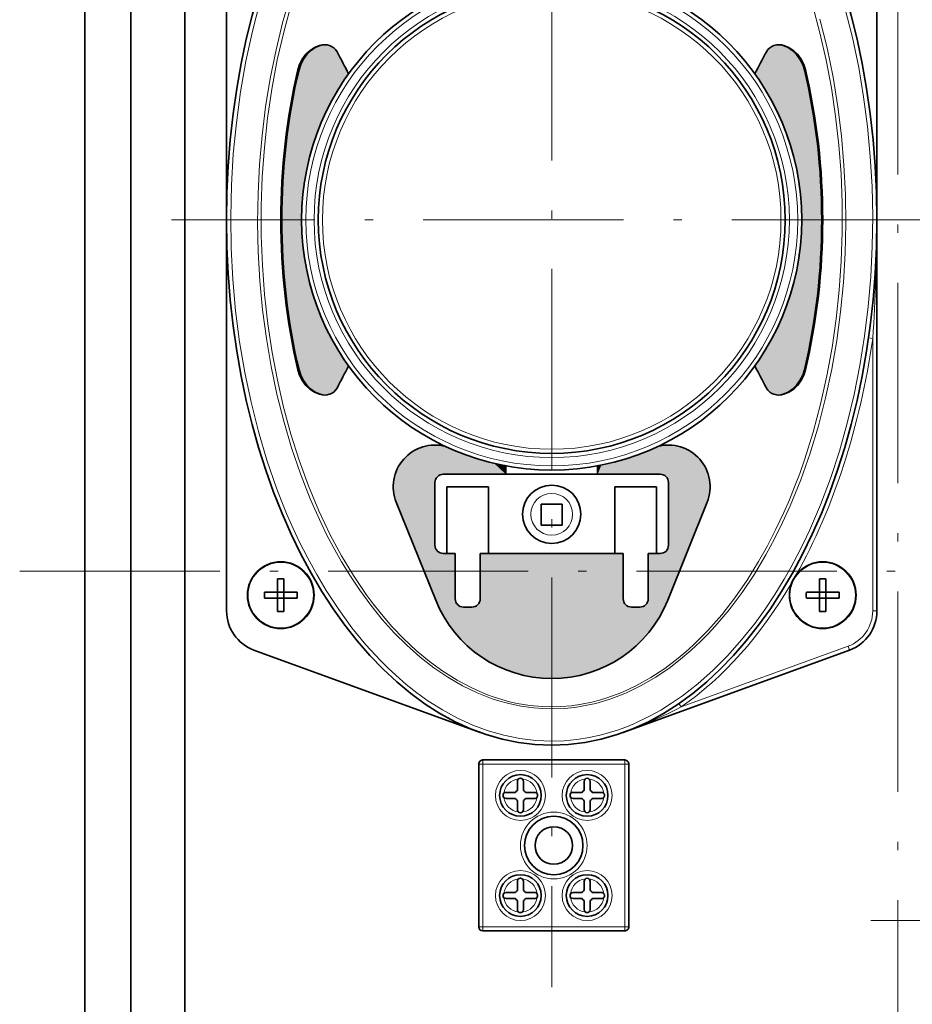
# Model space of a CAD drawing. Extents: x 0 to 354, y 0 to 250.
# Tile 11 of 14: x 220 to 273, y 133 to 192. Entities that reach past the tile are written whole.
import ezdxf

# ---------------------------------------------------------------- set-up
doc = ezdxf.new("R2010")
doc.units = 0
doc.linetypes.add('DASHDOT', pattern=[18.5, 12, -3, 0.5, -3])

msp = doc.modelspace()

# ---------------------------------------------------------------- linework, layer by layer
at = {"color": 7, "linetype": 'DASHDOT', "lineweight": 13}
for p, q in [((272.330872, 90.218338), (272.330872, 227.660538)), ((251.580872, 214.064331), (251.580872, 133.993362)), ((274.376495, 180.002213), (228.785263, 180.002213)), ((219.674713, 158.939438), (324.98703, 158.939438)), ((316.435028, 138.002213), (270.726715, 138.002213))]:
    msp.add_line(p, q, dxfattribs=at)
at = {"color": 7, "lineweight": 35}
for p, q in [((223.580872, 222.439438), (223.580872, 95.439438)), ((226.330872, 98.189438), (226.330872, 219.689438)), ((229.580872, 101.439438), (229.580872, 216.439438)), ((232.080872, 203.443954), (232.080872, 180.002213)), ((271.080872, 180.012543), (271.080872, 203.443954)), ((232.080872, 180.002213), (232.080872, 156.560471)), ((271.080872, 156.560471), (271.080872, 179.990906))]:
    msp.add_line(p, q, dxfattribs=at)
at = {"color": 7, "lineweight": 13, "ltscale": 0.00158}
for p, q in [((236.427246, 189.002213), (236.364044, 189.002213)), ((266.797699, 189.002213), (266.734497, 189.002213)), ((236.427246, 171.002213), (236.364044, 171.002213)), ((266.797699, 171.002213), (266.734497, 171.002213))]:
    msp.add_line(p, q, dxfattribs=at)
at = {"color": 7, "lineweight": 13, "ltscale": 0.00625}
for p, q in [((270.583374, 172.932312), (270.830872, 172.897018)), ((271.080872, 156.560471), (270.830872, 156.560471)), ((269.435913, 154.211243), (269.350403, 154.446167)), ((259.209595, 151.012802), (259.351105, 150.806702)), ((247.455872, 147.371887), (247.455872, 147.621887)), ((255.955872, 147.371887), (255.955872, 147.621887)), ((247.455872, 147.371887), (247.205872, 147.371887)), ((256.205872, 147.371887), (255.955872, 147.371887)), ((247.455872, 137.621887), (247.205872, 137.621887)), ((247.455872, 137.621887), (247.455872, 137.371887)), ((256.205872, 137.621887), (255.955872, 137.621887)), ((255.955872, 137.621887), (255.955872, 137.371887))]:
    msp.add_line(p, q, dxfattribs=at)
at = {"color": 7, "lineweight": 13, "ltscale": 0.408414}
msp.add_line((270.830872, 156.560471), (270.830872, 172.897018), dxfattribs=at)
at = {"color": 7, "lineweight": 35, "ltscale": 0.325}
msp.add_line((258.080872, 164.752213), (245.080872, 164.752213), dxfattribs=at)
at = {"color": 7, "lineweight": 35, "ltscale": 0.012606}
for p, q in [((248.830872, 165.256439), (248.830872, 164.752213)), ((254.330872, 164.752213), (254.330872, 165.256439))]:
    msp.add_line(p, q, dxfattribs=at)
at = {"color": 7, "lineweight": 35, "ltscale": 0.09375}
for p, q in [((244.580872, 160.502213), (244.580872, 164.252213)), ((258.580872, 164.252213), (258.580872, 160.502213))]:
    msp.add_line(p, q, dxfattribs=at)
at = {"color": 7, "lineweight": 35, "ltscale": 0.1}
for p, q in [((245.295074, 164.002213), (245.295074, 160.002213)), ((247.795074, 160.002213), (247.795074, 164.002213)), ((255.366669, 160.002213), (255.366669, 164.002213)), ((257.866669, 164.002213), (257.866669, 160.002213))]:
    msp.add_line(p, q, dxfattribs=at)
at = {"color": 7, "lineweight": 35, "ltscale": 0.0625}
for p, q in [((247.795074, 164.002213), (245.295074, 164.002213)), ((255.366669, 164.002213), (257.866669, 164.002213))]:
    msp.add_line(p, q, dxfattribs=at)
at = {"color": 7, "lineweight": 35, "ltscale": 0.158114}
for p, q in [((242.261719, 163.06868), (244.623383, 157.201599)), ((260.900024, 163.06868), (258.538361, 157.201599))]:
    msp.add_line(p, q, dxfattribs=at)
at = {"color": 7, "lineweight": 35, "ltscale": 0.03125}
for p, q in [((250.955872, 161.702209), (250.955872, 162.952209)), ((252.205872, 162.952209), (250.955872, 162.952209)), ((252.205872, 162.952209), (252.205872, 161.702209)), ((250.955872, 161.702209), (252.205872, 161.702209))]:
    msp.add_line(p, q, dxfattribs=at)
at = {"color": 7, "lineweight": 35, "ltscale": 0.005355}
for p, q in [((245.080872, 160.002213), (245.295074, 160.002213)), ((257.866669, 160.002213), (258.080872, 160.002213))]:
    msp.add_line(p, q, dxfattribs=at)
at = {"color": 7, "lineweight": 35, "ltscale": 0.0125}
for p, q in [((245.295074, 160.002213), (245.795074, 160.002213)), ((247.295074, 160.002213), (247.795074, 160.002213)), ((255.866669, 160.002213), (255.366669, 160.002213)), ((257.866669, 160.002213), (257.366669, 160.002213)), ((246.295074, 156.788162), (246.795074, 156.788162)), ((256.866669, 156.788162), (256.366669, 156.788162))]:
    msp.add_line(p, q, dxfattribs=at)
at = {"color": 7, "lineweight": 35, "ltscale": 0.067851}
for p, q in [((245.795074, 160.002213), (245.795074, 157.288162)), ((247.295074, 157.288162), (247.295074, 160.002213)), ((255.866669, 157.288162), (255.866669, 160.002213)), ((257.366669, 160.002213), (257.366669, 157.288162))]:
    msp.add_line(p, q, dxfattribs=at)
at = {"color": 7, "lineweight": 35, "ltscale": 0.18929}
msp.add_line((247.795074, 160.002213), (255.366669, 160.002213), dxfattribs=at)
at = {"color": 7, "lineweight": 35, "ltscale": 0.019884}
for p, q in [((235.145874, 157.68721), (235.145874, 158.482559)), ((267.645874, 157.68721), (267.645874, 158.482559)), ((234.350525, 157.68721), (235.145874, 157.68721)), ((235.515869, 157.68721), (236.311218, 157.68721)), ((266.850525, 157.68721), (267.645874, 157.68721)), ((268.015869, 157.68721), (268.811218, 157.68721)), ((234.350525, 157.3172), (235.145874, 157.3172)), ((235.515869, 156.521851), (235.515869, 157.3172)), ((235.515869, 157.3172), (236.311218, 157.3172)), ((266.850525, 157.3172), (267.645874, 157.3172)), ((268.015869, 156.521851), (268.015869, 157.3172)), ((268.015869, 157.3172), (268.811218, 157.3172))]:
    msp.add_line(p, q, dxfattribs=at)
at = {"color": 7, "lineweight": 35, "ltscale": 0.016043}
for p, q in [((235.515869, 158.482559), (235.515869, 157.840851)), ((268.015869, 158.482559), (268.015869, 157.840851)), ((235.145874, 156.521851), (235.145874, 157.163574)), ((267.645874, 156.521851), (267.645874, 157.163574))]:
    msp.add_line(p, q, dxfattribs=at)
at = {"color": 7, "lineweight": 35, "ltscale": 0.00925}
for p, q in [((235.145874, 157.68721), (235.515869, 157.68721)), ((235.145874, 157.68721), (235.145874, 157.3172)), ((235.515869, 157.68721), (235.515869, 157.3172)), ((267.645874, 157.68721), (268.015869, 157.68721)), ((267.645874, 157.68721), (267.645874, 157.3172)), ((268.015869, 157.68721), (268.015869, 157.3172)), ((235.145874, 157.3172), (235.515869, 157.3172)), ((267.645874, 157.3172), (268.015869, 157.3172))]:
    msp.add_line(p, q, dxfattribs=at)
at = {"color": 7, "lineweight": 35, "ltscale": 0.003841}
for p, q in [((235.515869, 157.68721), (235.515869, 157.840851)), ((268.015869, 157.68721), (268.015869, 157.840851)), ((235.145874, 157.3172), (235.145874, 157.163574)), ((267.645874, 157.3172), (267.645874, 157.163574))]:
    msp.add_line(p, q, dxfattribs=at)
at = {"color": 7, "lineweight": 35, "ltscale": 0.360992}
for p, q in [((247.294678, 149.272583), (233.72583, 154.211243)), ((255.867065, 149.272583), (269.435913, 154.211243))]:
    msp.add_line(p, q, dxfattribs=at)
at = {"color": 7, "lineweight": 13, "ltscale": 0.266026}
msp.add_line((259.351105, 150.806702), (269.350403, 154.446167), dxfattribs=at)
at = {"color": 7, "lineweight": 35, "ltscale": 0.2125}
for p, q in [((255.955872, 147.621887), (247.455872, 147.621887)), ((247.455872, 137.371887), (255.955872, 137.371887))]:
    msp.add_line(p, q, dxfattribs=at)
at = {"color": 7, "lineweight": 35, "ltscale": 0.24375}
for p, q in [((247.205872, 137.621887), (247.205872, 147.371887)), ((256.205872, 137.621887), (256.205872, 147.371887))]:
    msp.add_line(p, q, dxfattribs=at)
at = {"color": 7, "lineweight": 13, "ltscale": 0.24375}
for p, q in [((247.455872, 137.621887), (247.455872, 147.371887)), ((255.955872, 137.621887), (255.955872, 147.371887))]:
    msp.add_line(p, q, dxfattribs=at)
at = {"color": 7, "lineweight": 13, "ltscale": 0.2125}
for p, q in [((255.955872, 147.371887), (247.455872, 147.371887)), ((247.455872, 137.621887), (255.955872, 137.621887))]:
    msp.add_line(p, q, dxfattribs=at)
at = {"color": 7, "lineweight": 35, "ltscale": 0.013482}
for p, q in [((249.523331, 146.34079), (249.523331, 145.801514)), ((249.888412, 145.801514), (249.888412, 146.34079)), ((253.523331, 145.801514), (253.523331, 146.34079)), ((253.888412, 146.34079), (253.888412, 145.801514)), ((250.549774, 145.679443), (250.010483, 145.679443)), ((250.010483, 145.314362), (250.549774, 145.314362)), ((252.861969, 145.679443), (253.40126, 145.679443)), ((253.40126, 145.314362), (252.861969, 145.314362)), ((250.010483, 139.679443), (250.549774, 139.679443)), ((250.549774, 139.314362), (250.010483, 139.314362)), ((253.40126, 139.679443), (252.861969, 139.679443)), ((252.861969, 139.314362), (253.40126, 139.314362))]:
    msp.add_line(p, q, dxfattribs=at)
at = {"color": 7, "lineweight": 35, "ltscale": 0.013869}
for p, q in [((249.40126, 145.679443), (248.846481, 145.679443)), ((248.846481, 145.314362), (249.40126, 145.314362)), ((254.010483, 145.679443), (254.565262, 145.679443)), ((254.565262, 145.314362), (254.010483, 145.314362)), ((249.523331, 145.192291), (249.523331, 144.637512)), ((249.888412, 144.637512), (249.888412, 145.192291)), ((253.523331, 144.637512), (253.523331, 145.192291)), ((253.888412, 145.192291), (253.888412, 144.637512)), ((249.523331, 139.801514), (249.523331, 140.356293)), ((249.888412, 140.356293), (249.888412, 139.801514)), ((253.523331, 140.356293), (253.523331, 139.801514)), ((253.888412, 139.801514), (253.888412, 140.356293)), ((248.846481, 139.679443), (249.40126, 139.679443)), ((249.40126, 139.314362), (248.846481, 139.314362)), ((254.565262, 139.679443), (254.010483, 139.679443)), ((254.010483, 139.314362), (254.565262, 139.314362))]:
    msp.add_line(p, q, dxfattribs=at)
at = {"color": 7, "lineweight": 35, "ltscale": 0.013483}
for p, q in [((249.523331, 138.652985), (249.523331, 139.192291)), ((249.888412, 139.192291), (249.888412, 138.652985)), ((253.523331, 139.192291), (253.523331, 138.652985)), ((253.888412, 138.652985), (253.888412, 139.192291))]:
    msp.add_line(p, q, dxfattribs=at)
at = {"color": 7, "lineweight": 13}
for points in [[(251.580872, 148.752213), (250.621445, 148.791168), (249.6651, 148.907822), (248.714905, 149.101532), (247.773773, 149.371246), (246.844543, 149.715576), (245.929993, 150.132751), (245.032684, 150.620636), (244.155136, 151.17688), (243.497772, 151.647522), (242.85434, 152.155426), (242.225677, 152.69928), (241.764374, 153.129959), (241.312164, 153.579498), (240.436157, 154.532776), (239.599777, 155.554321), (238.80481, 156.639282), (238.052704, 157.782928), (237.484818, 158.733246), (236.945343, 159.715698), (236.434723, 160.728088), (236.070892, 161.505646), (235.723618, 162.297943), (235.392883, 163.104355), (235.078873, 163.923782), (234.501434, 165.598206), (233.991669, 167.314972), (233.549866, 169.067993), (233.176193, 170.851563), (232.866501, 172.688416), (232.627136, 174.545822), (232.458099, 176.418488), (232.359467, 178.301147), (232.331207, 180.188538), (232.373352, 182.0755), (232.485901, 183.956757), (232.668854, 185.827057), (232.922165, 187.681061), (233.245789, 189.513367), (233.639679, 191.31842), (234.085052, 193.024841)], [(235.946838, 193.561981), (235.463348, 191.898727), (235.046539, 190.200378), (234.696457, 188.472733), (234.419952, 186.770142), (234.206375, 185.049713), (234.055649, 183.316101), (233.967743, 181.573929), (233.942612, 179.827728), (233.980286, 178.081985), (234.080719, 176.341248), (234.243988, 174.610016), (234.470123, 172.892838), (234.755249, 171.215103), (235.101837, 169.560211), (235.509949, 167.933105), (235.979523, 166.339035), (236.510437, 164.783539), (237.102493, 163.272461), (237.755295, 161.811951), (238.104126, 161.102997), (238.467926, 160.409088), (238.976044, 159.508789), (239.510193, 158.638947), (240.069946, 157.801758), (240.72963, 156.90181), (241.420166, 156.049438), (242.140472, 155.248001), (242.889343, 154.500854), (243.684784, 153.79509), (244.506866, 153.153412), (245.353455, 152.579315), (246.222168, 152.07608), (247.110397, 151.646744), (248.015228, 151.294006), (248.472916, 151.147125), (248.933563, 151.020233), (249.723297, 150.850815), (250.518219, 150.740784), (251.049225, 150.700775), (251.580872, 150.687439)], [(235.996002, 193.047546), (235.525787, 191.338394), (235.125824, 189.599197), (234.79541, 187.835464), (234.539886, 186.099365), (234.349213, 184.349014), (234.223068, 182.588654), (234.161209, 180.822388), (234.163528, 179.05426), (234.230042, 177.288315), (234.360825, 175.528595), (234.556152, 173.77919), (234.816376, 172.044296), (235.128326, 170.39325), (235.501251, 168.763809), (235.93573, 167.160522), (236.432343, 165.588379), (236.991669, 164.052765), (237.614319, 162.559631), (237.949524, 161.830963), (238.300735, 161.115387), (238.969269, 159.870377), (239.689453, 158.675446), (240.461136, 157.536728), (240.86615, 156.99054), (241.283783, 156.460968), (241.977936, 155.650574), (242.703278, 154.889038), (243.458817, 154.180328), (244.243225, 153.528488), (245.054977, 152.937561), (245.905853, 152.403564), (246.780426, 151.940735), (247.675766, 151.552856), (248.131775, 151.387573), (248.591766, 151.242416), (249.052124, 151.118484), (249.515457, 151.015045), (250.260803, 150.892883), (251.009979, 150.824539), (251.580872, 150.808838)], [(251.580872, 150.808838), (252.132599, 150.823502), (252.75238, 150.875015), (253.36972, 150.963379), (253.983337, 151.088181), (254.440414, 151.205383), (254.894241, 151.342514), (255.790375, 151.675201), (256.668335, 152.083298), (257.525085, 152.56337), (258.35788, 153.111633), (259.164459, 153.72406), (259.622009, 154.109253), (260.069672, 154.514053), (260.513031, 154.943512), (260.945709, 155.391434), (261.772797, 156.332794), (262.555603, 157.337341), (263.293213, 158.398987), (263.985199, 159.512085), (264.522217, 160.466537), (265.028015, 161.449921), (265.502747, 162.459671), (265.833588, 163.221313), (266.147552, 163.995148), (266.4534, 164.804077), (266.741516, 165.624084), (267.25769, 167.269241), (267.705994, 168.947922), (268.087097, 170.65451), (268.39624, 172.350494), (268.641907, 174.064117), (268.824585, 175.791214), (268.944489, 177.52771), (269.001923, 179.269669), (268.996948, 181.013229), (268.929565, 182.754517), (268.799622, 184.4897), (268.606934, 186.214828), (268.351166, 187.925888), (268.040344, 189.577972), (267.668488, 191.208527), (267.235046, 192.813004)], [(269.16568, 192.70549), (269.612793, 190.932449), (269.990204, 189.128204), (270.286926, 187.371689), (270.519348, 185.596207), (270.687439, 183.806396), (270.791168, 182.006866), (270.830505, 180.202179), (270.80542, 178.396912), (270.715942, 176.595627), (270.562073, 174.802948), (270.343842, 173.023529), (270.061249, 171.2621), (269.714386, 169.523483), (269.303314, 167.812592), (268.829895, 166.140167), (268.292969, 164.505524), (267.692902, 162.914276), (267.030151, 161.372406), (266.674377, 160.619629), (266.303131, 159.881683), (265.919037, 159.16391), (265.519958, 158.462463), (264.963074, 157.551239), (264.380188, 156.672821), (263.77182, 155.829315), (262.971985, 154.821808), (262.134369, 153.877106), (261.260773, 152.999573), (260.353363, 152.193573), (259.887726, 151.818726), (259.414551, 151.463348), (258.772583, 151.02066), (258.118744, 150.614578), (257.45401, 150.246201), (256.505768, 149.795135), (256.021118, 149.597305), (255.532654, 149.419708), (255.049225, 149.265137), (254.562927, 149.130569), (253.822479, 148.965454), (253.077713, 148.847107), (252.330017, 148.775955), (251.580872, 148.752213)], [(251.580872, 150.687439), (252.336639, 150.714417), (252.966339, 150.778198), (253.593597, 150.879333), (254.217316, 151.017487), (254.677063, 151.143631), (255.133881, 151.289688), (255.597351, 151.45929), (256.056885, 151.64917), (256.952942, 152.083191), (257.829102, 152.592407), (258.682678, 153.173721), (259.31189, 153.659302), (259.925812, 154.182648), (260.523621, 154.742218), (260.960938, 155.184692), (261.388489, 155.64595), (262.213135, 156.62207), (262.995728, 157.66507), (263.734741, 158.769608), (264.429016, 159.930435), (264.942169, 160.878006), (265.42688, 161.854935), (265.882935, 162.859009), (266.205994, 163.628571), (266.512756, 164.411301), (267.077057, 166.012802), (267.575531, 167.65686), (268.008026, 169.337219), (268.374512, 171.048096), (268.671661, 172.761688), (268.904602, 174.494827), (269.073425, 176.242645), (269.178162, 178.000397), (269.218872, 179.763397), (269.195496, 181.526962), (269.108124, 183.286484), (268.956665, 185.037308), (268.741119, 186.774765), (268.449951, 188.556488), (268.089783, 190.313309), (267.660461, 192.039398)]]:
    msp.add_lwpolyline(points, dxfattribs=at)
at = {"color": 7, "lineweight": 35}
for points in [[(237.964935, 190.502213), (237.810715, 190.491302), (237.65715, 190.459778), (237.355164, 190.339432), (237.065033, 190.144684), (236.840027, 189.925919), (236.635727, 189.650726), (236.464752, 189.316116), (236.364044, 189.002213)], [(237.999542, 190.501709), (237.847687, 190.48671), (237.696625, 190.452133), (237.399872, 190.328003), (237.115082, 190.13208), (236.894333, 189.914108), (236.694016, 189.641418), (236.526306, 189.311142), (236.427246, 189.002213)], [(238.704224, 190.08284), (238.613174, 190.218872), (238.50708, 190.323196), (238.382736, 190.404633), (238.252899, 190.458847), (238.109772, 190.491837), (237.964935, 190.502213)], [(264.45752, 190.08284), (264.548584, 190.218872), (264.654663, 190.323196), (264.778992, 190.404633), (264.908844, 190.458847), (265.051971, 190.491837), (265.196808, 190.502213)], [(265.162201, 190.501709), (265.314056, 190.48671), (265.465118, 190.452133), (265.761871, 190.328003), (266.046661, 190.13208), (266.267395, 189.914108), (266.467712, 189.641418), (266.635437, 189.311142), (266.734497, 189.002213)], [(265.196808, 190.502213), (265.351044, 190.491302), (265.504578, 190.459778), (265.80658, 190.339432), (266.09671, 190.144684), (266.321716, 189.925919), (266.526001, 189.650726), (266.696991, 189.316116), (266.797699, 189.002213)], [(237.964935, 169.502213), (237.810715, 169.513123), (237.65715, 169.544632), (237.355164, 169.664993), (237.065033, 169.859726), (236.840027, 170.078506), (236.635727, 170.353699), (236.464752, 170.688309), (236.364044, 171.002213)], [(237.999542, 169.502716), (237.847687, 169.5177), (237.696625, 169.552292), (237.399872, 169.676422), (237.115082, 169.872345), (236.894333, 170.090317), (236.694016, 170.363007), (236.526306, 170.693283), (236.427246, 171.002213)], [(265.162201, 169.502716), (265.314056, 169.5177), (265.465118, 169.552292), (265.761871, 169.676422), (266.046661, 169.872345), (266.267395, 170.090317), (266.467712, 170.363007), (266.635437, 170.693283), (266.734497, 171.002213)], [(265.196808, 169.502213), (265.351044, 169.513123), (265.504578, 169.544632), (265.80658, 169.664993), (266.09671, 169.859726), (266.321716, 170.078506), (266.526001, 170.353699), (266.696991, 170.688309), (266.797699, 171.002213)], [(238.704224, 169.921585), (238.613174, 169.785553), (238.50708, 169.681229), (238.382736, 169.599792), (238.252899, 169.545578), (238.109772, 169.512573), (237.964935, 169.502213)], [(264.45752, 169.921585), (264.548584, 169.785553), (264.654663, 169.681229), (264.778992, 169.599792), (264.908844, 169.545578), (265.051971, 169.512573), (265.196808, 169.502213)]]:
    msp.add_lwpolyline(points, dxfattribs=at)
for centre, radius in [((251.580872, 180.002213), 15), ((251.580872, 180.002213), 14), ((251.580872, 162.352203), 1.75), ((235.330872, 157.502213), 2), ((267.830872, 157.502213), 2), ((249.705872, 145.496887), 1.25), ((253.705872, 145.496887), 1.25), ((251.705872, 142.496887), 1.75), ((251.705872, 142.496887), 1.125), ((249.705872, 139.496887), 1.25), ((253.705872, 139.496887), 1.25)]:
    msp.add_circle(centre, radius, dxfattribs=at)
at = {"color": 7, "lineweight": 13}
for centre, radius in [((251.580872, 180.002213), 14.75), ((251.580872, 180.002213), 14.25), ((251.580872, 180.002213), 13.75), ((251.580872, 162.352203), 1.25), ((235.330872, 157.502213), 1.960317), ((267.830872, 157.502213), 1.960317), ((249.705872, 145.496887), 1.5), ((253.705872, 145.496887), 1.5), ((251.705872, 142.496887), 2), ((249.705872, 139.496887), 1.5), ((253.705872, 139.496887), 1.5)]:
    msp.add_circle(centre, radius, dxfattribs=at)
at = {"color": 7, "lineweight": 35}
for centre, radius, start, end in [((-118.682495, 0.583939), 404.518345, 27.722102, 27.934094), ((621.84436, 0.583878), 404.518461, 152.065911, 152.277893), ((-118.682404, 359.420441), 404.518258, 332.065906, 332.277898), ((621.844238, 359.420502), 404.518376, 207.722107, 207.934089), ((244.580872, 164.002213), 2.5, 75.393035, 201.926296), ((258.580872, 164.002213), 2.5, 338.073699, 104.60656), ((245.080872, 164.252213), 0.5, 90.000003, 180.000005), ((258.080872, 164.252213), 0.5, 0, 90.000003), ((245.080872, 160.502213), 0.5, 180.000005, 269.999997), ((258.080872, 160.502213), 0.5, 269.999997, 360), ((235.330872, 153.442505), 5.04345, 87.897848, 92.10215), ((267.830872, 153.442505), 5.04345, 87.897848, 92.10215), ((239.390564, 157.502213), 5.04345, 177.89785, 182.10215), ((231.271179, 157.502213), 5.04345, 357.897848, 2.102152), ((271.890564, 157.502213), 5.04345, 177.89785, 182.10215), ((263.771179, 157.502213), 5.04345, 357.897848, 2.102152), ((251.580872, 160.002213), 7.5, 201.926296, 338.073699), ((246.295074, 157.288162), 0.5, 180.000005, 269.999997), ((246.795074, 157.288162), 0.5, 269.999997, 360), ((256.366669, 157.288162), 0.5, 180.000005, 269.999997), ((256.866669, 157.288162), 0.5, 269.999997, 360), ((234.580872, 156.560471), 2.5, 180.000005, 250.000001), ((235.330872, 161.56192), 5.04345, 267.89785, 272.102152), ((267.830872, 161.56192), 5.04345, 267.89785, 272.102152), ((268.580872, 156.560471), 2.5, 290, 360), ((247.455872, 147.371887), 0.25, 90.000003, 180.000005), ((255.955872, 147.371887), 0.25, 0, 90.000003), ((249.705872, 146.34079), 0.182544, 0, 179.999995), ((253.705872, 146.34079), 0.182544, 0, 179.999995), ((249.705872, 145.496887), 0.355117, 120.933185, 149.066816), ((249.705872, 145.496887), 0.355117, 30.933186, 59.066813), ((253.705872, 145.496887), 0.355117, 120.933185, 149.066816), ((253.705872, 145.496887), 0.355117, 30.933186, 59.066813), ((248.846481, 145.496887), 0.182544, 90.000003, 269.999997), ((249.705872, 145.496887), 0.355117, 210.933184, 239.066815), ((249.705872, 145.496887), 0.355117, 300.933187, 329.066814), ((250.549774, 145.496887), 0.182544, 269.999997, 90.000003), ((252.861969, 145.496887), 0.182544, 90.000003, 269.999997), ((253.705872, 145.496887), 0.355117, 210.933184, 239.066815), ((253.705872, 145.496887), 0.355117, 300.933187, 329.066814), ((254.565262, 145.496887), 0.182544, 269.999997, 90.000003), ((249.705872, 144.637512), 0.182544, 180.000005, 360), ((253.705872, 144.637512), 0.182544, 180.000005, 360), ((249.705872, 140.356293), 0.182544, 0, 179.999995), ((253.705872, 140.356293), 0.182544, 0, 179.999995), ((248.846481, 139.496887), 0.182544, 90.000003, 269.999997), ((249.705872, 139.496887), 0.355117, 120.933185, 149.066816), ((249.705872, 139.496887), 0.355117, 210.933184, 239.066815), ((249.705872, 139.496887), 0.355117, 30.933186, 59.066813), ((249.705872, 139.496887), 0.355117, 300.933187, 329.066814), ((250.549774, 139.496887), 0.182544, 269.999997, 90.000003), ((252.861969, 139.496887), 0.182544, 90.000003, 269.999997), ((253.705872, 139.496887), 0.355117, 120.933185, 149.066816), ((253.705872, 139.496887), 0.355117, 210.933184, 239.066815), ((253.705872, 139.496887), 0.355117, 30.933186, 59.066813), ((253.705872, 139.496887), 0.355117, 300.933187, 329.066814), ((254.565262, 139.496887), 0.182544, 269.999997, 90.000003), ((249.705872, 138.652985), 0.182544, 180.000005, 360), ((253.705872, 138.652985), 0.182544, 180.000005, 360), ((247.455872, 137.621887), 0.25, 180.000005, 269.999997), ((255.955872, 137.621887), 0.25, 269.999997, 360)]:
    msp.add_arc(centre, radius, start, end, dxfattribs=at)
at = {"color": 7, "lineweight": 13}
for centre, radius, start, end in [((170.883667, 179.966034), 100.197059, 355.954327, 0.013288), ((268.580872, 156.560471), 2.25, 290.000007, 0), ((245.323029, 177.88092), 30.49254, 292.809141, 297.390238), ((246.163635, 175.910431), 28.350187, 290.015273, 292.786922), ((249.705872, 145.496887), 1, 95.905111, 172.800671), ((249.705872, 145.496887), 1, 5.905107, 84.094894), ((253.705872, 145.496887), 1, 95.905111, 174.094897), ((253.705872, 145.496887), 1, 7.199328, 84.094894), ((249.705872, 145.496887), 1, 187.199329, 262.800671), ((249.705872, 145.496887), 1, 277.199324, 354.094893), ((253.705872, 145.496887), 1, 185.905103, 262.800671), ((253.705872, 145.496887), 1, 277.199324, 352.800672), ((249.705872, 139.496887), 1, 97.199329, 172.800671), ((249.705872, 139.496887), 1, 5.905107, 82.800676), ((253.705872, 139.496887), 1, 97.199329, 174.094897), ((253.705872, 139.496887), 1, 7.199328, 82.800676), ((249.705872, 139.496887), 1, 187.199329, 264.094889), ((249.705872, 139.496887), 1, 275.905106, 354.094893), ((253.705872, 139.496887), 1, 185.905103, 264.094889), ((253.705872, 139.496887), 1, 275.905106, 352.800672)]:
    msp.add_arc(centre, radius, start, end, dxfattribs=at)
at = {"color": 7, "lineweight": 35}
for centre, major_axis, ratio, start_param, end_param in [((251.580872, 180.002213), (0, 31.5), 0.619048, 3.141592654, 9.424777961), ((251.570313, 180.002167), (0.000031, -25.641647), 0.633323, 4.353756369, 5.071015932), ((251.529999, 180.002167), (0.000061, -25.515182), 0.632572, 4.351897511, 5.072874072), ((251.631744, 180.002258), (0.000061, -25.515182), 0.632572, 1.210304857, 1.931281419), ((251.591431, 180.002258), (0.000031, -25.641647), 0.633323, 1.212163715, 1.929423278)]:
    msp.add_ellipse(centre, major_axis=major_axis, ratio=ratio, start_param=start_param, end_param=end_param, dxfattribs=at)
at = {"color": 7, "lineweight": 13}
for centre, major_axis, ratio, start_param, end_param in [((251.601563, 180.039993), (0.036469, -31.771133), 0.620984, 0.834254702, 1.343319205), ((251.461853, 180.241364), (0.188049, -31.989227), 0.621287, 0.398714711, 0.809264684)]:
    msp.add_ellipse(centre, major_axis=major_axis, ratio=ratio, start_param=start_param, end_param=end_param, dxfattribs=at)
at = {"color": 251, "lineweight": 5}
for points in [[(236.837433, 182.764633), (236.940308, 189.965378), (237.078308, 183.833084), (237.084076, 190.105438)], [(237.078308, 183.833084), (237.084076, 190.105438), (237.3965, 184.881104), (237.235809, 190.225311)], [(237.235809, 190.225311), (237.392242, 190.323792), (237.3965, 184.881104), (237.704407, 190.454376)], [(237.3965, 184.881104), (237.704407, 190.454376), (237.790314, 185.903107), (237.999542, 190.501709)], [(237.790314, 185.903107), (237.999542, 190.501709), (238.25766, 186.893661), (238.142639, 190.48642)], [(238.25766, 186.893661), (238.142639, 190.48642), (238.373718, 190.409286)], [(238.796051, 187.847473), (238.25766, 186.893661), (238.56134, 190.275009), (238.373718, 190.409286)], [(238.796051, 187.847473), (238.56134, 190.275009), (238.748016, 190.000198), (238.704224, 190.08284)], [(264.600403, 190.275009), (264.45752, 190.08284), (264.940216, 186.823364), (264.413727, 190.000183)], [(264.940216, 186.823364), (264.788025, 190.409286), (264.600403, 190.275009)], [(265.402313, 185.830368), (265.019104, 190.48642), (264.940216, 186.823364), (264.788025, 190.409286)], [(265.457336, 190.454376), (265.162201, 190.501709), (265.402313, 185.830368), (265.019104, 190.48642)], [(265.790741, 184.806305), (265.769501, 190.323792), (265.402313, 185.830368), (265.457336, 190.454376)], [(265.790741, 184.806305), (266.103424, 183.756622), (265.769501, 190.323792), (265.925934, 190.225311)], [(266.103424, 183.756622), (266.077667, 190.105438), (265.925934, 190.225311)], [(266.338654, 182.68692), (266.221436, 189.965378), (266.103424, 183.756622), (266.077667, 190.105438)], [(236.685211, 189.627075), (236.592377, 180.589325), (236.578598, 189.42984), (236.589478, 179.49408)], [(236.837433, 182.764633), (236.675171, 181.681458), (236.685211, 189.627075), (236.592377, 180.589325)], [(236.685211, 189.627075), (236.80423, 189.802597), (236.837433, 182.764633), (236.940308, 189.965378)], [(238.796051, 187.847473), (238.748016, 190.000198), (238.835571, 189.834915), (238.791809, 189.917557)], [(239.40274, 188.759537), (238.796051, 187.847473), (238.879303, 189.752258), (238.835571, 189.834915)], [(239.40274, 188.759537), (238.879303, 189.752258), (238.966736, 189.586899), (238.923035, 189.669586)], [(239.40274, 188.759537), (238.966736, 189.586899), (239.054092, 189.421509), (239.010422, 189.504211)], [(264.40686, 187.779999), (264.151245, 189.504074), (264.063904, 189.338623), (264.107574, 189.421356)], [(264.40686, 187.779999), (264.238647, 189.669479), (264.151245, 189.504074), (264.194946, 189.586777)], [(264.40686, 187.779999), (264.326141, 189.834854), (264.238647, 189.669479), (264.28241, 189.752167)], [(264.40686, 187.779999), (264.369934, 189.917526), (264.326141, 189.834854)], [(264.940216, 186.823364), (264.413727, 190.000183), (264.40686, 187.779999), (264.369934, 189.917526)], [(266.495209, 181.602905), (266.357513, 189.802597), (266.338654, 182.68692), (266.221436, 189.965378)], [(266.58316, 189.42984), (266.476532, 189.627075), (266.495209, 181.602905), (266.357513, 189.802597)], [(236.427246, 189.002213), (236.309204, 171.513672), (236.070465, 187.333618), (236.13147, 172.356613)], [(236.427246, 189.002213), (236.430344, 170.98938), (236.309204, 171.513672), (236.427246, 171.002213)], [(236.427246, 189.002213), (236.430344, 189.01503), (236.430344, 170.98938), (236.495651, 189.231079)], [(236.430344, 170.98938), (236.495651, 189.231079), (236.495667, 170.773315), (236.578598, 189.42984)], [(236.495667, 170.773315), (236.578598, 189.42984), (236.578598, 170.57457)], [(236.578598, 189.42984), (236.589478, 179.49408), (236.578598, 170.57457)], [(239.40274, 188.759537), (239.054092, 189.421509), (239.141373, 189.256073), (239.097748, 189.338791)], [(239.40274, 188.759537), (239.141373, 189.256073), (239.228577, 189.090607), (239.184982, 189.17334)], [(239.40274, 188.759537), (239.228577, 189.090607), (239.315704, 188.925095), (239.272141, 189.007843)], [(239.40274, 188.759537), (239.315704, 188.925095), (239.359222, 188.842316)], [(264.40686, 187.779999), (263.889465, 189.007599), (263.802368, 188.842026), (263.845886, 188.924805)], [(264.40686, 187.779999), (263.976654, 189.173126), (263.889465, 189.007599), (263.933044, 189.090363)], [(264.40686, 187.779999), (264.063904, 189.338623), (263.976654, 189.173126), (264.020264, 189.255875)], [(266.495209, 181.602905), (266.572266, 180.510345), (266.58316, 189.42984), (266.58316, 170.574585)], [(266.58316, 189.42984), (266.58316, 170.574585), (266.666077, 189.231079), (266.666107, 170.773346)], [(266.666077, 189.231079), (266.666107, 170.773346), (266.731415, 189.01503), (266.731415, 170.98941)], [(266.731415, 189.01503), (266.731415, 170.98941), (266.734497, 171.002213)], [(266.731415, 189.01503), (266.734497, 171.002213), (266.734497, 189.002213)], [(267.091309, 172.670868), (267.030243, 187.647888), (266.734497, 189.002213), (266.852509, 188.490829)], [(267.091309, 172.670868), (266.734497, 189.002213), (266.734497, 171.002213)], [(264.40686, 187.779999), (263.802368, 188.842026), (263.75885, 188.759216)], [(236.070465, 187.333618), (235.831573, 174.073532), (235.785645, 185.618179), (235.709976, 174.945496)], [(236.13147, 172.356613), (235.972412, 173.208832), (236.070465, 187.333618), (235.831573, 174.073532)], [(267.091309, 172.670868), (267.376099, 174.386322), (267.030243, 187.647888), (267.189301, 186.79567)], [(267.376099, 174.386322), (267.330139, 185.930969), (267.189301, 186.79567)], [(235.575989, 183.866241), (235.785645, 185.618179), (235.524506, 176.713043), (235.607422, 175.826691)], [(235.785645, 185.618179), (235.709976, 174.945496), (235.607422, 175.826691)], [(267.585754, 176.138275), (267.451752, 185.059006), (267.376099, 174.386322), (267.330139, 185.930969)], [(267.637238, 183.291458), (267.554321, 184.177795), (267.585754, 176.138275), (267.451752, 185.059006)], [(235.575989, 183.866241), (235.524506, 176.713043), (235.443878, 182.08847), (235.461212, 177.605225)], [(267.717865, 177.916031), (267.700531, 182.399277), (267.585754, 176.138275), (267.637238, 183.291458)], [(267.717865, 177.916031), (267.770844, 179.708481), (267.700531, 182.399277), (267.743927, 181.504135)], [(235.417816, 178.500366), (235.3909, 180.296021), (235.461212, 177.605225), (235.443878, 182.08847)], [(266.486572, 178.322968), (266.58316, 170.574585), (266.569366, 179.4151), (266.572266, 180.510345)], [(236.685226, 170.377319), (236.578598, 170.57457), (236.666534, 178.40152), (236.589478, 179.49408)], [(236.685226, 170.377319), (236.666534, 178.40152), (236.804245, 170.201813), (236.82309, 177.317505)], [(266.32431, 177.239792), (266.357513, 170.201843), (266.486572, 178.322968)], [(266.357513, 170.201843), (266.476532, 170.37735), (266.486572, 178.322968), (266.58316, 170.574585)], [(236.940308, 170.039032), (236.804245, 170.201813), (237.058319, 176.247803), (236.82309, 177.317505)], [(266.083435, 176.171341), (266.221436, 170.039063), (266.32431, 177.239792), (266.357513, 170.201843)], [(236.940308, 170.039032), (237.058319, 176.247803), (237.084106, 169.898972)], [(237.371002, 175.19812), (237.23584, 169.779099), (237.058319, 176.247803), (237.084106, 169.898972)], [(265.765259, 175.123322), (265.769501, 169.680634), (266.083435, 176.171341), (265.925934, 169.779114)], [(265.925934, 169.779114), (266.077667, 169.898987), (266.083435, 176.171341), (266.221436, 170.039063)], [(237.371002, 175.19812), (237.75943, 174.174042), (237.23584, 169.779099), (237.392258, 169.680618)], [(265.371429, 174.101303), (265.457336, 169.550049), (265.765259, 175.123322), (265.769501, 169.680634)], [(237.75943, 174.174042), (237.704407, 169.550034), (237.392258, 169.680618)], [(238.221542, 173.181046), (237.999542, 169.502777), (237.75943, 174.174042), (237.704407, 169.550034)], [(264.904083, 173.110748), (265.019104, 169.518005), (265.371429, 174.101303)], [(265.019104, 169.518005), (265.162201, 169.502777), (265.371429, 174.101303), (265.457336, 169.550049)], [(238.373718, 169.595139), (238.142654, 169.518005), (238.221542, 173.181046), (237.999542, 169.502777)], [(238.754883, 172.224426), (238.373718, 169.595139), (238.221542, 173.181046)], [(264.904083, 173.110748), (264.365692, 172.156952), (264.413727, 170.004242), (264.369934, 170.086899)], [(264.904083, 173.110748), (264.413727, 170.004242), (264.600403, 169.729416), (264.45752, 169.921585)], [(264.904083, 173.110748), (264.600403, 169.729416), (265.019104, 169.518005), (264.788025, 169.595139)], [(238.754883, 172.224426), (238.704224, 169.921585), (238.373718, 169.595139), (238.56134, 169.729416)], [(238.754883, 172.224426), (238.791824, 170.086899), (238.704224, 169.921585), (238.748032, 170.004242)], [(239.402588, 171.244965), (238.835602, 170.169571), (238.754883, 172.224426), (238.791824, 170.086899)], [(264.365692, 172.156952), (263.759155, 171.244965), (263.845886, 171.079605), (263.802368, 171.162399)], [(264.365692, 172.156952), (263.845886, 171.079605), (263.933044, 170.914063), (263.889465, 170.996826)], [(264.365692, 172.156952), (263.933044, 170.914063), (264.020264, 170.74855), (263.976654, 170.831299)], [(264.365692, 172.156952), (264.020264, 170.74855), (264.107574, 170.583069), (264.063904, 170.665802)], [(264.365692, 172.156952), (264.107574, 170.583069), (264.194946, 170.417633), (264.151245, 170.500351)], [(264.365692, 172.156952), (264.194946, 170.417633), (264.28241, 170.252258), (264.238647, 170.334946)], [(264.365692, 172.156952), (264.28241, 170.252258), (264.369934, 170.086899), (264.326141, 170.169571)], [(239.402588, 171.244965), (238.923096, 170.334946), (238.835602, 170.169571), (238.879349, 170.252258)], [(239.402588, 171.244965), (239.010498, 170.500351), (238.923096, 170.334946), (238.966797, 170.417648)], [(239.402588, 171.244965), (239.097839, 170.665802), (239.010498, 170.500351), (239.054169, 170.583069)], [(239.402588, 171.244965), (239.185089, 170.831299), (239.097839, 170.665802), (239.141479, 170.74855)], [(239.402588, 171.244965), (239.272278, 170.996826), (239.185089, 170.831299), (239.228699, 170.914063)], [(239.402588, 171.244965), (239.359375, 171.162399), (239.272278, 170.996826), (239.315842, 171.07962)], [(244.623383, 157.201599), (243.526917, 166.26918), (244.184692, 166.470612), (243.848846, 166.392639)], [(244.580872, 160.502213), (244.184692, 166.470612), (244.528091, 166.501648)], [(244.623383, 157.201599), (244.184692, 166.470612), (244.583282, 160.453201), (244.580872, 160.502213)], [(244.872498, 166.485138), (244.583282, 164.301224), (244.528091, 166.501648), (244.580872, 164.252213)], [(244.528091, 166.501648), (244.580872, 164.252213), (244.580872, 160.502213)], [(244.602402, 164.397354), (244.590485, 164.349762), (244.872498, 166.485138), (244.583282, 164.301224)], [(244.872498, 166.485138), (244.618927, 164.443558), (244.602402, 164.397354)], [(244.872498, 166.485138), (244.665131, 164.529999), (244.618927, 164.443558), (244.639908, 164.487915)], [(244.872498, 166.485138), (244.727325, 164.605759), (244.665131, 164.529999), (244.694366, 164.569412)], [(244.872498, 166.485138), (244.803085, 164.667938), (244.727325, 164.605759), (244.763672, 164.638718)], [(244.872498, 166.485138), (244.889526, 164.714142), (244.803085, 164.667938), (244.845184, 164.693176)], [(245.211334, 166.421402), (244.889526, 164.714142), (244.872498, 166.485138)], [(258.289276, 166.485138), (258.129883, 164.749802), (257.950287, 166.421692), (258.080872, 164.752213)], [(258.289276, 166.485138), (258.226013, 164.730682), (258.129883, 164.749802), (258.178406, 164.742599)], [(258.289276, 166.485138), (258.316559, 164.693176), (258.226013, 164.730682), (258.272217, 164.714142)], [(258.633667, 166.501648), (258.316559, 164.693176), (258.289276, 166.485138)], [(258.633667, 166.501648), (258.398071, 164.638718), (258.316559, 164.693176), (258.358643, 164.667938)], [(258.633667, 166.501648), (258.467377, 164.569412), (258.398071, 164.638718), (258.434418, 164.605759)], [(258.633667, 166.501648), (258.52182, 164.487915), (258.467377, 164.569412), (258.496613, 164.529999)], [(258.633667, 166.501648), (258.559326, 164.397354), (258.52182, 164.487915), (258.542816, 164.443558)], [(258.633667, 166.501648), (258.578461, 164.301224), (258.559326, 164.397354), (258.571259, 164.349762)], [(260.900024, 163.06868), (258.578461, 160.453201), (258.633667, 166.501648), (258.580872, 160.502213)], [(258.633667, 166.501648), (258.580872, 160.502213), (258.578461, 164.301224), (258.580872, 164.252213)], [(260.900024, 163.06868), (258.633667, 166.501648), (259.312927, 166.392639), (258.977051, 166.470612)], [(244.623383, 157.201599), (242.494522, 165.379578), (242.948929, 165.896088), (242.703873, 165.653534)], [(244.623383, 157.201599), (242.948929, 165.896088), (243.526917, 166.26918), (243.225021, 166.102615)], [(245.211334, 166.421402), (244.983337, 164.742599), (244.889526, 164.714142), (244.93573, 164.730682)], [(245.211334, 166.421402), (245.080872, 164.752213), (244.983337, 164.742599), (245.03186, 164.749802)], [(248.830872, 164.752213), (245.080872, 164.752213), (245.428009, 166.32222), (245.211334, 166.421402)], [(248.830872, 164.752213), (245.428009, 166.32222), (245.865662, 166.133667), (245.646088, 166.226196)], [(248.830872, 164.752213), (245.865662, 166.133667), (246.309113, 165.959122), (246.0867, 166.044632)], [(248.830872, 164.752213), (246.309113, 165.959122), (246.757874, 165.798737), (246.532852, 165.877136)], [(258.080872, 164.752213), (256.177643, 165.723923), (256.628906, 165.877151), (256.40387, 165.798737)], [(258.080872, 164.752213), (256.628906, 165.877151), (257.075073, 166.044632), (256.852661, 165.959122)], [(258.080872, 164.752213), (257.075073, 166.044632), (257.515686, 166.226212), (257.296082, 166.133667)], [(258.080872, 164.752213), (257.515686, 166.226212), (257.950287, 166.421692), (257.733765, 166.32222)], [(260.900024, 163.06868), (259.312927, 166.392639), (259.936737, 166.1026), (259.634857, 166.26918)], [(260.900024, 163.06868), (259.936737, 166.1026), (260.457886, 165.653534), (260.21283, 165.896088)], [(244.623383, 157.201599), (242.261719, 163.06868), (242.494522, 165.379578), (242.32486, 165.079422)], [(248.830872, 164.752213), (246.757874, 165.798737), (247.211487, 165.652695), (246.9841, 165.723907)], [(248.830872, 164.752213), (247.211487, 165.652695), (247.669525, 165.521149), (247.439987, 165.585098)], [(248.830872, 164.752213), (247.669525, 165.521149), (248.131516, 165.404205), (247.900055, 165.460831)], [(248.830872, 164.752213), (248.131516, 165.404205), (248.596985, 165.302002), (248.363831, 165.351257)], [(248.830872, 164.752213), (248.596985, 165.302002), (248.830872, 165.256439)], [(258.080872, 164.752213), (254.330872, 164.752213), (254.797913, 165.351257), (254.564758, 165.302002)], [(254.564758, 165.302002), (254.330872, 164.752213), (254.330872, 165.256439)], [(258.080872, 164.752213), (254.797913, 165.351257), (255.261688, 165.460831), (255.030243, 165.404205)], [(258.080872, 164.752213), (255.261688, 165.460831), (255.721771, 165.585098), (255.492218, 165.521149)], [(258.080872, 164.752213), (255.721771, 165.585098), (256.177643, 165.723923), (255.950256, 165.652695)], [(260.900024, 163.06868), (260.457886, 165.653534), (260.667236, 165.379578)], [(260.667236, 165.379578), (260.836884, 165.079407), (260.900024, 163.06868), (260.963654, 164.758774)], [(242.19809, 164.758774), (242.155319, 163.396637), (242.116669, 164.423737), (242.095062, 163.73613)], [(242.32486, 165.079422), (242.261719, 163.06868), (242.19809, 164.758774), (242.155319, 163.396637)], [(260.900024, 163.06868), (260.963654, 164.758774), (261.006409, 163.396637), (261.045074, 164.423737)], [(242.116669, 164.423737), (242.095062, 163.73613), (242.082092, 164.080688)], [(261.006409, 163.396637), (261.045074, 164.423737), (261.066681, 163.73613), (261.079651, 164.080673)], [(260.900024, 163.06868), (258.538361, 157.201599), (258.559326, 160.357071), (258.542816, 160.310867)], [(260.900024, 163.06868), (258.559326, 160.357071), (258.578461, 160.453201), (258.571259, 160.404663)], [(244.623383, 157.201599), (244.583282, 160.453201), (244.602402, 160.357071), (244.590485, 160.404663)], [(244.623383, 157.201599), (244.602402, 160.357071), (244.639908, 160.26651), (244.618927, 160.310867)], [(244.949219, 156.499176), (244.623383, 157.201599), (244.665131, 160.224426), (244.639908, 160.26651)], [(244.949219, 156.499176), (244.665131, 160.224426), (244.727325, 160.148651), (244.694366, 160.185013)], [(244.949219, 156.499176), (244.727325, 160.148651), (244.803085, 160.086472), (244.763672, 160.115707)], [(244.949219, 156.499176), (244.803085, 160.086472), (244.889526, 160.040268), (244.845184, 160.061249)], [(244.949219, 156.499176), (244.889526, 160.040268), (244.983337, 160.01181), (244.93573, 160.023743)], [(245.345764, 155.834076), (244.949219, 156.499176), (245.03186, 160.004623), (244.983337, 160.01181)], [(245.345764, 155.834076), (245.03186, 160.004623), (245.295074, 160.002213), (245.080872, 160.002213)], [(245.345764, 155.834076), (245.295074, 160.002213), (245.795074, 157.288162), (245.795074, 160.002213)], [(247.543976, 153.681335), (247.295074, 157.288162), (248.217209, 153.298798), (247.795074, 160.002213)], [(247.795074, 160.002213), (247.295074, 157.288162), (247.295074, 160.002213)], [(255.366669, 160.002213), (248.9263, 152.987701), (247.795074, 160.002213), (248.217209, 153.298798)], [(255.366669, 160.002213), (250.421539, 152.592346), (248.9263, 152.987701), (249.663696, 152.751373)], [(255.366669, 160.002213), (251.966064, 152.512115), (250.421539, 152.592346), (251.191727, 152.512314)], [(255.366669, 160.002213), (253.494217, 152.750366), (251.966064, 152.512115), (252.736298, 152.591736)], [(255.366669, 160.002213), (254.94101, 153.297028), (253.494217, 152.750366), (254.231735, 152.986298)], [(255.614441, 153.679214), (254.94101, 153.297028), (255.866669, 160.002213), (255.366669, 160.002213)], [(255.614441, 153.679214), (255.866669, 160.002213), (255.86908, 157.239151), (255.866669, 157.288162)], [(257.813782, 155.83078), (257.364258, 157.239151), (257.866669, 160.002213), (257.366669, 157.288162)], [(257.866669, 160.002213), (257.366669, 157.288162), (257.366669, 160.002213)], [(257.813782, 155.83078), (257.866669, 160.002213), (258.210663, 156.495667)], [(258.210663, 156.495667), (257.866669, 160.002213), (258.129883, 160.004623), (258.080872, 160.002213)], [(258.210663, 156.495667), (258.129883, 160.004623), (258.226013, 160.023743), (258.178406, 160.01181)], [(258.538361, 157.201599), (258.210663, 156.495667), (258.272217, 160.040268), (258.226013, 160.023743)], [(258.538361, 157.201599), (258.272217, 160.040268), (258.358643, 160.086472), (258.316559, 160.061249)], [(258.538361, 157.201599), (258.358643, 160.086472), (258.434418, 160.148651), (258.398071, 160.115707)], [(258.538361, 157.201599), (258.434418, 160.148651), (258.496613, 160.224426), (258.467377, 160.185013)], [(258.538361, 157.201599), (258.496613, 160.224426), (258.542816, 160.310867), (258.52182, 160.26651)], [(245.808762, 155.213394), (245.345764, 155.834076), (245.797485, 157.239151), (245.795074, 157.288162)], [(245.808762, 155.213394), (245.797485, 157.239151), (245.816589, 157.143021), (245.804688, 157.190613)], [(246.333282, 154.643768), (245.808762, 155.213394), (245.83313, 157.096817), (245.816589, 157.143021)], [(246.333282, 154.643768), (245.83313, 157.096817), (245.879333, 157.010376), (245.854111, 157.05246)], [(247.543976, 153.681335), (247.210815, 157.010376), (247.257019, 157.096817), (247.236023, 157.05246)], [(247.543976, 153.681335), (247.257019, 157.096817), (247.285461, 157.190613), (247.273544, 157.143021)], [(247.543976, 153.681335), (247.285461, 157.190613), (247.295074, 157.288162), (247.292664, 157.239151)], [(256.244904, 154.128815), (255.614441, 153.679214), (255.876282, 157.190613), (255.86908, 157.239151)], [(256.244904, 154.128815), (255.876282, 157.190613), (255.904724, 157.096817), (255.888199, 157.143021)], [(256.244904, 154.128815), (255.904724, 157.096817), (255.950928, 157.010376), (255.92572, 157.05246)], [(257.350464, 155.210358), (257.253174, 156.970963), (257.307617, 157.05246), (257.28241, 157.010376)], [(257.350464, 155.210358), (257.307617, 157.05246), (257.345154, 157.143021), (257.328613, 157.096817)], [(257.350464, 155.210358), (257.345154, 157.143021), (257.357056, 157.190613)], [(257.813782, 155.83078), (257.350464, 155.210358), (257.364258, 157.239151), (257.357056, 157.190613)], [(246.333282, 154.643768), (245.879333, 157.010376), (245.941528, 156.934601), (245.908569, 156.970963)], [(246.333282, 154.643768), (245.941528, 156.934601), (246.017288, 156.872437), (245.977875, 156.901657)], [(246.333282, 154.643768), (246.017288, 156.872437), (246.103729, 156.826233), (246.059372, 156.847198)], [(246.333282, 154.643768), (246.103729, 156.826233), (246.197525, 156.79776), (246.149933, 156.809692)], [(246.333282, 154.643768), (246.197525, 156.79776), (246.295074, 156.788162), (246.246063, 156.790573)], [(246.333282, 154.643768), (246.295074, 156.788162), (246.795074, 156.788162)], [(246.913757, 154.131256), (246.333282, 154.643768), (246.844086, 156.790573), (246.795074, 156.788162)], [(246.913757, 154.131256), (246.844086, 156.790573), (246.940216, 156.809692), (246.892609, 156.79776)], [(247.543976, 153.681335), (246.913757, 154.131256), (246.98642, 156.826233), (246.940216, 156.809692)], [(247.543976, 153.681335), (246.98642, 156.826233), (247.072845, 156.872437), (247.030762, 156.847198)], [(247.543976, 153.681335), (247.072845, 156.872437), (247.148621, 156.934601), (247.112274, 156.901657)], [(247.543976, 153.681335), (247.148621, 156.934601), (247.210815, 157.010376), (247.18158, 156.970963)], [(256.244904, 154.128815), (255.950928, 157.010376), (256.013123, 156.934601), (255.980164, 156.970963)], [(256.244904, 154.128815), (256.013123, 156.934601), (256.088898, 156.872437), (256.049469, 156.901657)], [(256.244904, 154.128815), (256.088898, 156.872437), (256.175323, 156.826233), (256.130981, 156.847198)], [(256.244904, 154.128815), (256.175323, 156.826233), (256.269135, 156.79776), (256.221527, 156.809692)], [(256.825623, 154.641006), (256.244904, 154.128815), (256.317657, 156.790573), (256.269135, 156.79776)], [(256.825623, 154.641006), (256.317657, 156.790573), (256.866669, 156.788162), (256.366669, 156.788162)], [(257.350464, 155.210358), (256.825623, 154.641006), (256.91568, 156.790573), (256.866669, 156.788162)], [(257.350464, 155.210358), (256.91568, 156.790573), (257.01181, 156.809692), (256.964233, 156.79776)], [(257.350464, 155.210358), (257.01181, 156.809692), (257.102356, 156.847198), (257.058014, 156.826233)], [(257.350464, 155.210358), (257.102356, 156.847198), (257.183868, 156.901657), (257.14447, 156.872437)], [(257.350464, 155.210358), (257.183868, 156.901657), (257.253174, 156.970963), (257.220215, 156.934601)]]:
    msp.add_solid(points, dxfattribs=at)

doc.saveas('drawing.dxf')
